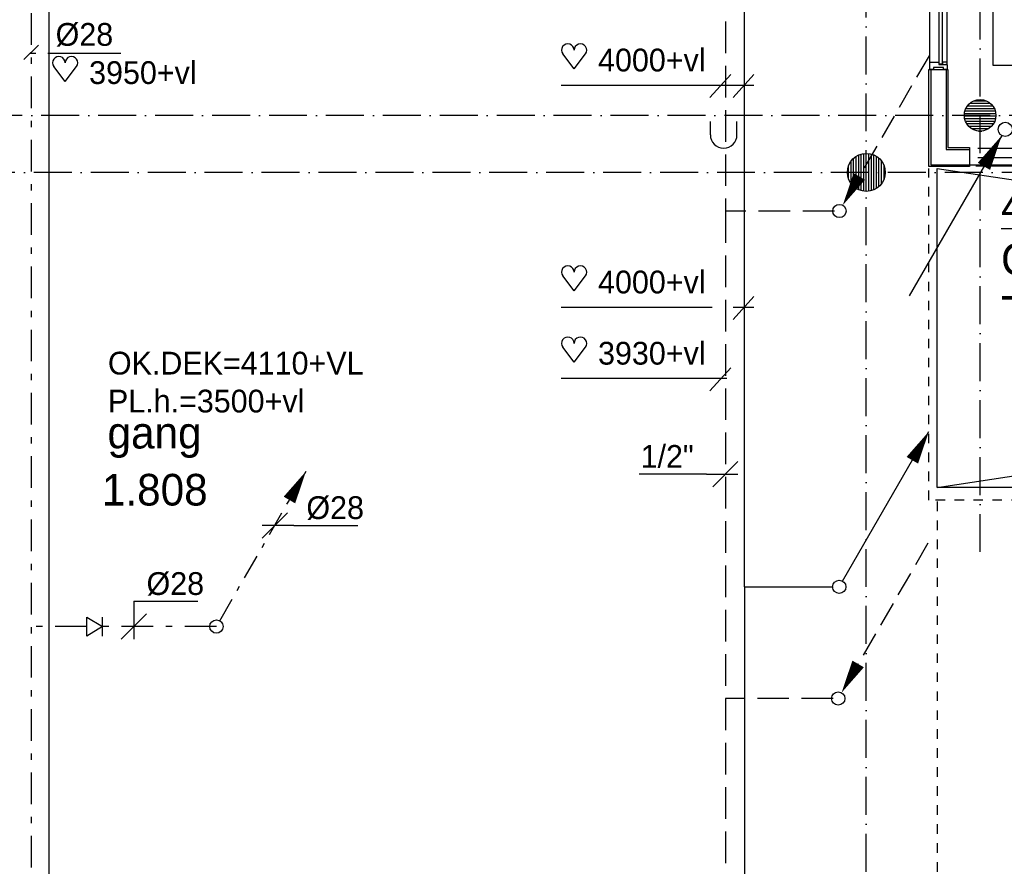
# Model space of a CAD drawing. Extents: x -41378 to 114803, y -24080 to 82188.
# Tile 53 of 137: x 9098 to 16882, y 39143 to 45834. Entities that reach past the tile are written whole.
import ezdxf
from ezdxf.enums import TextEntityAlignment as Align

# ---------------------------------------------------------------- set-up
doc = ezdxf.new("R2010")
doc.units = 0
doc.header["$LTSCALE"] = 50
for name, pattern in [('2322107', [2000, 1000, 1000]), ('2322108', [7, 5, -2]), ('2322109', [10, 5, -2, 1, -2]), ('2322121', [2000, 1000, 1000]), ('DASHDOT', [9, 6, -1.5, 0, -1.5]), ('DASHED', [3, 1.5, -1.5])]:
    doc.linetypes.add(name, pattern=pattern)
doc.layers.get('0').update_dxf_attribs({"linetype": 'CONTINUOUS'})
for name, color, linetype in [('AL$7----_STRAMIEN', 1, 'DASHDOT'), ('AL22----_BINNENWAND', 7, 'CONTINUOUS'), ('AL23----_VLOEREN', 4, 'CONTINUOUS'), ('AL28----_KONSTRUKTIE', 3, 'CONTINUOUS'), ('AL31----_BUITENKOZ', 7, 'CONTINUOUS'), ('AL32----_BINNENKOZ', 7, 'CONTINUOUS'), ('AL34----_BALUSTRADES', 4, 'DASHED'), ('ALXAA---_GEWBETON', 12, 'CONTINUOUS'), ('ALXOU---_GLAS', 7, 'CONTINUOUS'), ('BOUW', 8, 'CONTINUOUS'), ('WI561---', 1, 'CONTINUOUS'), ('WL524---', 4, 'CONTINUOUS'), ('WL531---', 4, 'CONTINUOUS'), ('WL561---', 4, 'CONTINUOUS'), ('WL561---_AANVOER', 4, 'CONTINUOUS'), ('WL561---_RETOUR', 4, 'CONTINUOUS'), ('WL570---', 3, 'CONTINUOUS'), ('WM531---', 1, 'CONTINUOUS'), ('WM561---', 1, 'CONTINUOUS'), ('WM570---', 1, 'CONTINUOUS')]:
    doc.layers.add(name, color=color, linetype=linetype)
doc.layers.get('0').freeze()
doc.styles.add('BURO-018', font='BUROFONT.shx', dxfattribs={"height": 90})
doc.styles.add('BURO-025', font='BUROFONT.shx', dxfattribs={"height": 250})

# ---------------------------------------------------------------- blocks, each defined once
blk = doc.blocks.new('LDV3108')
at = {"color": 0, "linetype": 'CONTINUOUS'}
for p, q in [((6.75, 11.691), (5.813, 10.068)), ((5.438, 9.418), (4.5, 7.794)), ((4.125, 7.145), (3.188, 5.521)), ((2.813, 4.871), (1.875, 3.248)), ((1.5, 2.598), (0.563, 0.974))]:
    blk.add_line(p, q, dxfattribs=at)
blk.add_lwpolyline([(0.25, 0.433, 0, 1, 0), (1.5, 2.598, 1, 1, 0)], format="xyseb", dxfattribs=at)
blk.add_circle((0, 0), 0.5, dxfattribs=at)
blk = doc.blocks.new('LDV1107')
at = {"color": 0, "linetype": 'CONTINUOUS'}
blk.add_line((0.25, 0.433), (6.75, 11.691), dxfattribs=at)
blk.add_lwpolyline([(6.75, 11.691, 0, 1, 0), (5.5, 9.526, 1, 1, 0)], format="xyseb", dxfattribs=at)
blk.add_circle((0, 0), 0.5, dxfattribs=at)
blk = doc.blocks.new('LDV1109')
at = {"color": 0, "linetype": 'CONTINUOUS'}
for p, q in [((5.875, 10.176), (6.75, 11.691)), ((5.312, 9.202), (5.5, 9.526)), ((4, 6.928), (4.937, 8.552)), ((3.437, 5.954), (3.625, 6.279)), ((2.125, 3.681), (3.062, 5.304)), ((1.562, 2.706), (1.75, 3.031)), ((0.25, 0.433), (1.187, 2.057))]:
    blk.add_line(p, q, dxfattribs=at)
blk.add_lwpolyline([(6.75, 11.691, 0, 1, 0), (5.5, 9.526, 1, 1, 0)], format="xyseb", dxfattribs=at)
blk.add_circle((0, 0), 0.5, dxfattribs=at)
blk = doc.blocks.new('*U259', base_point=(10879.4, 25625))
at = {"color": 0, "linetype": 'CONTINUOUS'}
for p, q in [((10979.4, 25725), (10779.4, 25525)), ((11029.4, 25625), (10779.4, 25625)), ((11029.4, 25625), (11535.6, 25625))]:
    blk.add_line(p, q, dxfattribs=at)
at = {"color": 0, "linetype": 'CONTINUOUS', "style": 'BURO-018'}
blk.add_text('%%C28', height=180, dxfattribs=at).set_placement((11129.4, 25675))
blk = doc.blocks.new('3048311')
at = {"color": 0, "linetype": 'CONTINUOUS'}
for p, q in [((-2.5, 1.5), (0, 0)), ((-2.5, -1.5), (-2.5, 1.5)), ((0, 0), (-2.5, -1.5)), ((0, -1.5), (0, 1.5))]:
    blk.add_line(p, q, dxfattribs=at)
at = {"color": 0, "linetype": 'CONTINUOUS', "style": 'BURO-018', "flags": 1}
blk.add_attdef('CV_MATCODE', (0, 0), '', height=1.8, dxfattribs=at)
blk = doc.blocks.new('*U260', base_point=(10000.7, 41037.8))
at = {"color": 0, "linetype": 'CONTINUOUS'}
for p, q in [((10000.7, 41237.8), (10000.7, 40937.8)), ((10000.7, 41237.8), (10506.9, 41237.8)), ((10100.7, 41137.8), (9900.7, 40937.8))]:
    blk.add_line(p, q, dxfattribs=at)
at = {"color": 0, "linetype": 'CONTINUOUS', "style": 'BURO-018'}
blk.add_text('%%C28', height=180, dxfattribs=at).set_placement((10100.7, 41287.8))
blk = doc.blocks.new('CVRINFO2')
at = {"color": 0, "linetype": 'CONTINUOUS', "style": 'BURO-025'}
for tag, p in [('CV_TEXT125', (0, 0)), ('CV_TEXT225', (0, -4.167)), ('CV_TEXT325', (0, -8.333)), ('CV_TEXT425', (0, -12.5))]:
    blk.add_attdef(tag, p, '', height=2.5, dxfattribs=at)
blk = doc.blocks.new('LDV4107')
at = {"color": 0, "linetype": 'CONTINUOUS'}
blk.add_line((-0.25, -0.433), (-6.75, -11.691), dxfattribs=at)
blk.add_lwpolyline([(-0.25, -0.433, 0, 1, 0), (-1.5, -2.598, 1, 1, 0)], format="xyseb", dxfattribs=at)
blk.add_circle((0, 0), 0.5, dxfattribs=at)
blk = doc.blocks.new('HART')
at = {"color": 1}
for q in [(-39.7, 52.4), (39.7, 52.4)]:
    blk.add_line((0, 0), q, dxfattribs=at)
for centre, start, end in [((-22.1, 65.7), 0, 217.1867), ((22.1, 65.7), 322.8133, 180)]:
    blk.add_arc(centre, 22.1, start, end, dxfattribs=at)
blk = doc.blocks.new('LDS')
at = {"color": 0, "linetype": 'CONTINUOUS'}
for p, q in [((0, 1), (1, 1)), ((0, -1), (1, -1))]:
    blk.add_line(p, q, dxfattribs=at)
blk.add_arc((0, 0), 1, 90, 270, dxfattribs=at)
blk = doc.blocks.new('*U263', base_point=(14676.5, 45951.7))
at = {"color": 0, "linetype": 'CONTINUOUS'}
for p, q in [((14776.5, 46051.7), (14576.5, 45851.7)), ((14526.5, 45951.7), (13996.5, 45951.7)), ((14526.5, 45951.7), (14776.5, 45951.7))]:
    blk.add_line(p, q, dxfattribs=at)
at = {"color": 0, "linetype": 'CONTINUOUS', "style": 'BURO-018'}
blk.add_text('1/2"', height=180, dxfattribs=at).set_placement((14426.5, 46001.7), align=Align.RIGHT)

msp = doc.modelspace()

# ---------------------------------------------------------------- linework, layer by layer
at = {"layer": 'AL$7----_STRAMIEN', "color": 1}
for p, q in [((16691, 41627.3), (16691, 80064.7)), ((112191.2, 45077.3), (-30903.4, 45077.3)), ((112582.7, 44627.3), (-30110.1, 44627.3))]:
    msp.add_line(p, q, dxfattribs=at)
msp.add_lwpolyline([(15791, 24247), (15791, 64727.3)], dxfattribs=at)
at = {"layer": 'AL22----_BINNENWAND', "color": 8}
for p, q in [((16286.5, 44673), (16286.5, 45441.5)), ((16286.5, 45441.5), (16436.5, 45441.5)), ((16436.5, 45441.5), (16436.5, 44823)), ((16436.5, 44823), (16606, 44823)), ((16606, 44823), (16606, 44673)), ((16606, 44673), (16286.5, 44673))]:
    msp.add_line(p, q, dxfattribs=at)
at = {"layer": 'AL22----_BINNENWAND', "color": 8, "linetype": 'CONTINUOUS'}
for p, q in [((16301.5, 45441.5), (16301.5, 44688)), ((16421.5, 45441.5), (16421.5, 44808)), ((16421.5, 44808), (16606, 44808)), ((16301.5, 44688), (16606, 44688))]:
    msp.add_line(p, q, dxfattribs=at)
at = {"layer": 'AL23----_VLOEREN', "color": 8}
for p, q in [((33113.5, 44685.5), (16351, 44685.5)), ((16351, 42137.3), (33113.5, 44685.5)), ((16351, 42137.3), (16351, 44658.8)), ((16351, 44658.8), (33113.5, 42137.3)), ((33113.5, 42137.3), (16351, 42137.3))]:
    msp.add_line(p, q, dxfattribs=at)
at = {"layer": 'AL28----_KONSTRUKTIE', "color": 8}
for centre, radius in [((16691, 45077.3), 125), ((15791, 44627.3), 150)]:
    msp.add_circle(centre, radius, dxfattribs=at)
at = {"layer": 'AL31----_BUITENKOZ', "color": 8}
for p, q in [((16292, 45497.5), (16292, 46711.5)), ((16431, 45497.5), (16431, 46711.5))]:
    msp.add_line(p, q, dxfattribs=at)
at = {"layer": 'AL31----_BUITENKOZ', "color": 8, "linetype": 'CONTINUOUS'}
for p, q in [((16292, 45460.4), (16292, 45497.5)), ((16292, 45497.5), (16299, 45497.5)), ((16292, 45441.5), (16292, 45460.4)), ((16299, 45497.5), (16303, 45497.5)), ((16303, 45497.5), (16311, 45497.5)), ((16311, 45497.5), (16364, 45497.5)), ((16364, 45497.5), (16364, 45480.5)), ((16364, 45480.5), (16431, 45480.5)), ((16431, 45497.5), (16394, 45497.5)), ((16394, 45497.5), (16394, 45480.5)), ((16394, 45480.5), (16426, 45480.5)), ((16426, 45480.5), (16426, 45485.5)), ((16426, 45485.5), (16431, 45485.5)), ((16431, 45485.5), (16431, 45497.5)), ((16431, 45480.5), (16431, 45441.5)), ((16298, 45441.5), (16292, 45441.5)), ((16311.5, 45441.5), (16298, 45441.5)), ((16321, 45441.5), (16311.5, 45441.5)), ((16311.5, 45441.5), (16311.5, 45441.5)), ((16401, 45455.5), (16321, 45455.5)), ((16321, 45455.5), (16321, 45441.5)), ((16401, 45441.5), (16401, 45455.5)), ((16411, 45441.5), (16401, 45441.5)), ((16425, 45441.5), (16411, 45441.5)), ((16411, 45441.5), (16411, 45441.5)), ((16431, 45441.5), (16425, 45441.5))]:
    msp.add_line(p, q, dxfattribs=at)
at = {"layer": 'AL32----_BINNENKOZ', "color": 8}
for p, q in [((16673, 44817.5), (17068, 44817.5)), ((16673, 44745.5), (17068, 44745.5)), ((16656, 44678.5), (17085, 44678.5))]:
    msp.add_line(p, q, dxfattribs=at)
at = {"layer": 'AL34----_BALUSTRADES', "color": 8}
for p, q in [((16286.5, 42037.3), (16286.5, 44658.8)), ((33213.5, 42037.3), (16286.5, 42037.3)), ((16351, 42025.8), (16351, 38527.3))]:
    msp.add_line(p, q, dxfattribs=at)
at = {"layer": 'ALXAA---_GEWBETON', "color": 8}
for p, q in [((16591.5, 45153), (16790.5, 45153)), ((16610.6, 45173), (16771.4, 45173)), ((16643.7, 45193), (16738.3, 45193)), ((16566.1, 45073), (16815.9, 45073)), ((16567, 45093), (16815, 45093)), ((16571.2, 45113), (16810.8, 45113)), ((16579.1, 45133), (16802.9, 45133)), ((16568.4, 45053), (16813.6, 45053)), ((16574.1, 45033), (16807.9, 45033)), ((16583.8, 45013), (16798.2, 45013)), ((16598.7, 44993), (16783.3, 44993)), ((16622.1, 44973), (16759.9, 44973)), ((16677.7, 44953), (16704.3, 44953)), ((15731, 44489.9), (15731, 44764.8)), ((15751, 44482.8), (15751, 44771.9)), ((15771, 44478.7), (15771, 44776)), ((15791, 44477.3), (15791, 44777.3)), ((15811, 44478.7), (15811, 44776)), ((15831, 44482.8), (15831, 44771.9)), ((15851, 44489.9), (15851, 44764.8)), ((15651, 44573.5), (15651, 44681.2)), ((15671, 44537.3), (15671, 44717.3)), ((15691, 44515.5), (15691, 44739.1)), ((15711, 44500.4), (15711, 44754.2)), ((15871, 44500.4), (15871, 44754.2)), ((15891, 44515.5), (15891, 44739.1)), ((15911, 44537.3), (15911, 44717.3)), ((15931, 44573.5), (15931, 44681.2))]:
    msp.add_line(p, q, dxfattribs=at)
at = {"layer": 'ALXOU---_GLAS', "color": 8}
for p, q in [((16366, 45482.5), (16366, 46726.5)), ((16392, 46726.5), (16392, 45482.5)), ((16392, 45482.5), (16366, 45482.5))]:
    msp.add_line(p, q, dxfattribs=at)
at = {"layer": 'WL524---', "linetype": '2322121'}
msp.add_line((9327.3, 48858.8), (9327.3, 32357.6), dxfattribs=at)
at = {"layer": 'WL531---', "linetype": '2322109'}
for p, q in [((9187.5, 49384.2), (9187.5, 32581.5)), ((9628, 41037.8), (9187.5, 41037.8)), ((10652.8, 41037.8), (9753, 41037.8))]:
    msp.add_line(p, q, dxfattribs=at)
at = {"layer": 'WL561---', "color": 1}
for p, q in [((9130.8, 45519.8), (9246.9, 45631.7)), ((9181.9, 45569.6), (9224.4, 45569.6)), ((9320.4, 45569.6), (9896.4, 45569.6))]:
    msp.add_line(p, q, dxfattribs=at)
at = {"layer": 'WL561---_AANVOER', "linetype": '2322107'}
for p, q in [((16793.8, 45471), (16793.8, 51315.4)), ((14826.9, 41351), (14826.9, 47228.6)), ((41630.7, 45471), (16793.8, 45471)), ((14826.9, 41351), (15528.8, 41351)), ((14826.9, 41351), (14826.9, 34396))]:
    msp.add_line(p, q, dxfattribs=at)
at = {"layer": 'WL561---_RETOUR', "linetype": '2322108'}
for p, q in [((14676.5, 47219.7), (14676.5, 44320.4)), ((15539, 44320.4), (14676.5, 44320.4)), ((14676.5, 44320.4), (14676.5, 40468.1)), ((14676.5, 40468.1), (14676.5, 33289.2)), ((15529.5, 40468.1), (14676.5, 40468.1))]:
    msp.add_line(p, q, dxfattribs=at)
at = {"layer": 'WL570---', "color": 1}
for p, q in [((14555.2, 45218.3), (14720.8, 45400.3)), ((14737.3, 45218.3), (14902.9, 45400.3)), ((13379.6, 45317.6), (14902.9, 45317.6)), ((14737.3, 43464), (14902.9, 43646)), ((13379.6, 43563.3), (14571.8, 43563.3)), ((14737.3, 43563.3), (14902.9, 43563.3)), ((14555.2, 42901.3), (14720.8, 43083.3)), ((13379.6, 43000.6), (14687.7, 43000.6))]:
    msp.add_line(p, q, dxfattribs=at)

# ---------------------------------------------------------------- block references
at = {"layer": 'WI561---'}
ref = msp.add_blockref('CVRINFO2', (16857.3, 44232.7), dxfattribs=dict(at, xscale=100, yscale=100, zscale=100))
ref.add_attrib('CV_TEXT125', '%%u44-600-160', (16857.3, 44232.7), dxfattribs={"layer": '0', "color": 2, "linetype": 'CONTINUOUS', "height": 250, "style": 'BURO-025'})
ref.add_attrib('CV_TEXT225', 'Q=4136 W', (16857.3, 43816), dxfattribs={"layer": '0', "color": 2, "linetype": 'CONTINUOUS', "height": 250, "style": 'BURO-025'})
ref.add_attrib('CV_TEXT325', 'ThV=1/2', (16857.3, 43399.3), dxfattribs={"layer": '0', "color": 2, "linetype": 'CONTINUOUS', "height": 250, "style": 'BURO-025'})
at = {"layer": 'WL531---', "color": 2, "xscale": 105, "yscale": 105, "zscale": 105, "rotation": 90}
msp.add_blockref('LDS', (14663.3, 44923.9), dxfattribs=at)
at = {"layer": 'WL531---', "color": 2}
for name, p, xscale, yscale, zscale in [('LDV1109', (10652.8, 41037.8), 105, 105, 105), ('3048311', (9753, 41037.8), 50, 50, 50)]:
    msp.add_blockref(name, p, dxfattribs=dict(at, xscale=xscale, yscale=yscale, zscale=zscale))
at = {"layer": 'WL561---_AANVOER', "color": 2}
for name, p, xscale, yscale, zscale in [('LDV4107', (16889.8, 44967), 112.5, 112.5, 112.5), ('LDV1107', (15577.1, 41352.1), 105, 105, 105)]:
    msp.add_blockref(name, p, dxfattribs=dict(at, xscale=xscale, yscale=yscale, zscale=zscale))
at = {"layer": 'WL561---_RETOUR', "color": 2, "xscale": 105, "yscale": 105, "zscale": 105}
for p in [(15578.5, 44321.9), (15569, 40469.6)]:
    msp.add_blockref('LDV3108', p, dxfattribs=at)
at = {"layer": 'WM531---'}
for name, p in [('*U259', (11114.6, 41837.6)), ('*U260', (10000.7, 41037.8))]:
    msp.add_blockref(name, p, dxfattribs=at)
at = {"layer": 'WM561---', "linetype": '2322108'}
msp.add_blockref('*U263', (14676.5, 42242.5), dxfattribs=at)
at = {"layer": 'WM570---', "xscale": 2.25, "yscale": 2.25, "zscale": 2.25}
for p in [(13480.8, 45445), (9457.2, 45345.7), (13480.8, 43690.7), (13480.8, 43128)]:
    msp.add_blockref('HART', p, dxfattribs=at)

# ---------------------------------------------------------------- texts
at = {"layer": 'BOUW', "color": 1, "style": 'BURO-018'}
for s, p in [('OK.DEK=4110+VL', (9795.6, 43029.8)), ('PL.h.=3500+vl', (9795.6, 42729.8))]:
    msp.add_text(s, height=180, dxfattribs=at).set_placement(p)
at = {"layer": 'BOUW', "style": 'BURO-025'}
for s, p in [('gang', (9792.2, 42445.3)), ('1.808', (9747.4, 41994.5))]:
    msp.add_text(s, height=250, dxfattribs=at).set_placement(p)
at = {"layer": 'WL561---', "color": 1, "style": 'BURO-018'}
msp.add_text('%%c28', height=180, dxfattribs=at).set_placement((9382, 45627.5))
at = {"layer": 'WM570---', "color": 1, "style": 'BURO-018'}
for s, p in [('4000+vl', (13670.2, 45424.9)), ('3950+vl', (9646.6, 45325.6)), ('4000+vl', (13670.2, 43670.7)), ('3930+vl', (13670.2, 43108))]:
    msp.add_text(s, height=180, dxfattribs=at).set_placement(p)

doc.saveas('drawing.dxf')
